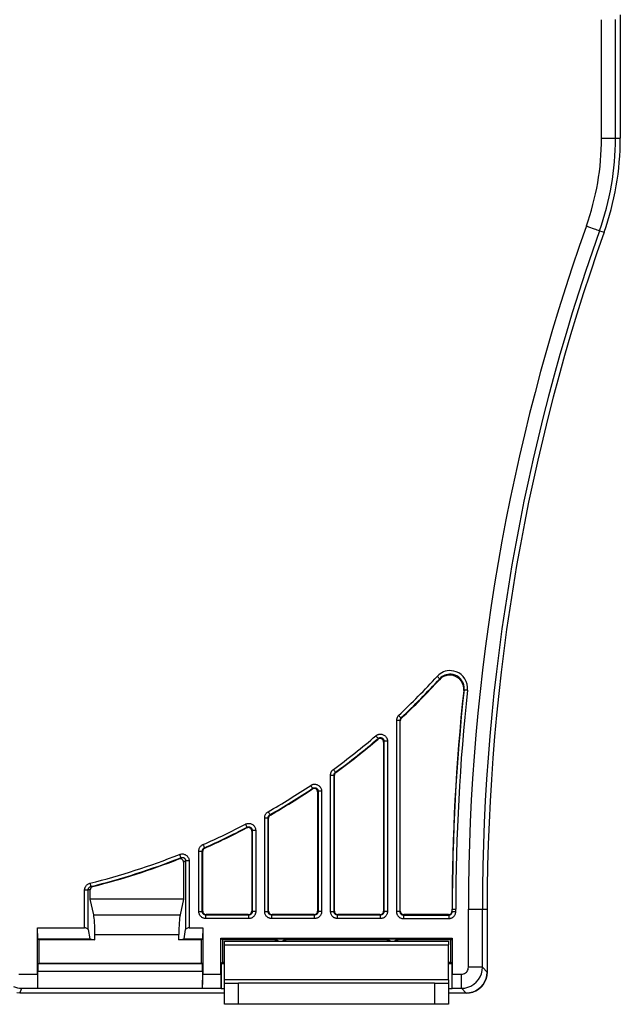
# Model space of a CAD drawing. Header units: inches. Extents: x 0 to 842, y 0 to 595.
# Tile 5 of 7: x 311 to 372, y 385 to 485. Entities that reach past the tile are written whole.
import ezdxf

# ---------------------------------------------------------------- set-up
doc = ezdxf.new("R2010")
doc.units = ezdxf.units.IN
doc.header["$MEASUREMENT"] = 0
doc.layers.add('Capa 1', color=7, linetype='Continuous')

# ---------------------------------------------------------------- blocks, each defined once
blk = doc.blocks.new('block 2')
at = {"layer": 'Capa 1', "color": 250, "lineweight": 25}
for points in [[(372.05, 485.257), (372.05, 472.762)], [(372.05, 485.257), (372.05, 472.762)], [(370.15, 472.762), (370.15, 484.756)], [(371.567, 472.762), (371.567, 484.774)], [(370.15, 472.762), (370.369, 472.762), (370.583, 472.762), (370.787, 472.762), (370.975, 472.762), (371.143, 472.762), (371.288, 472.762), (371.405, 472.762), (371.492, 472.762), (371.546, 472.762), (371.567, 472.762)], [(371.567, 472.762), (372.05, 472.762)], [(368.618, 463.891), (368.825, 463.817), (369.026, 463.746), (369.218, 463.678), (369.395, 463.614), (369.554, 463.558), (369.69, 463.509), (369.8, 463.47), (369.882, 463.44), (369.933, 463.422), (369.953, 463.416)], [(369.953, 463.416), (370.408, 463.253)], [(356.594, 416.957), (356.599, 417.258), (356.558, 417.547), (356.468, 417.828), (356.333, 418.089), (356.154, 418.325), (355.94, 418.529), (355.704, 418.688), (355.454, 418.806), (355.208, 418.878), (354.968, 418.914), (354.744, 418.917), (354.536, 418.894), (354.344, 418.851), (354.165, 418.788), (353.997, 418.71), (353.835, 418.612), (353.678, 418.488), (353.523, 418.341)], [(353.785, 418.102), (353.775, 418.111), (353.748, 418.135), (353.707, 418.173), (353.653, 418.223), (353.59, 418.279), (353.523, 418.341)], [(356.213, 417.148), (356.175, 417.391), (356.093, 417.627), (355.971, 417.845), (355.81, 418.041), (355.616, 418.206), (355.392, 418.334), (355.148, 418.421), (354.894, 418.461), (354.638, 418.455), (354.39, 418.403), (354.156, 418.31), (353.945, 418.176), (353.754, 418.003)], [(356.241, 416.995), (356.246, 417.233), (356.213, 417.467), (356.14, 417.692), (356.033, 417.901), (355.89, 418.091), (355.719, 418.253), (355.529, 418.382), (355.33, 418.474), (355.132, 418.533), (354.94, 418.56), (354.762, 418.563), (354.595, 418.544), (354.441, 418.51), (354.299, 418.46), (354.164, 418.397), (354.035, 418.319), (353.907, 418.22), (353.785, 418.102)], [(353.785, 418.102), (353.78, 418.086), (353.775, 418.07), (353.77, 418.054), (353.764, 418.038), (353.759, 418.02), (353.754, 418.003)], [(356.209, 416.896), (356.213, 417.147)], [(356.241, 416.995), (356.236, 416.979), (356.231, 416.963), (356.225, 416.947), (356.22, 416.93), (356.214, 416.913), (356.209, 416.895)], [(356.241, 416.995), (356.254, 416.994), (356.289, 416.99), (356.345, 416.984), (356.418, 416.976), (356.503, 416.967), (356.594, 416.957)], [(349.625, 414.39), (349.563, 414.324), (349.51, 414.251), (349.466, 414.17), (349.432, 414.08), (349.41, 413.981), (349.4, 413.873)], [(349.867, 414.131), (349.858, 414.141), (349.833, 414.167), (349.794, 414.208), (349.744, 414.262), (349.687, 414.323), (349.625, 414.39)], [(349.4, 413.873), (349.4, 394.553)], [(349.755, 413.873), (349.742, 413.873), (349.706, 413.873), (349.649, 413.873), (349.576, 413.873), (349.491, 413.873), (349.401, 413.873)], [(349.867, 414.131), (349.836, 414.098), (349.809, 414.062), (349.787, 414.021), (349.77, 413.976), (349.759, 413.926), (349.755, 413.873)], [(349.798, 413.854), (349.787, 413.859), (349.776, 413.863), (349.765, 413.868), (349.755, 413.873)], [(349.755, 413.873), (349.755, 394.553)], [(349.91, 414.112), (349.862, 414.056), (349.827, 413.995), (349.806, 413.927), (349.798, 413.854)], [(349.798, 394.597), (349.798, 413.854)], [(349.91, 414.112), (349.867, 414.131)], [(347.325, 412.329), (347.365, 412.361), (347.406, 412.389), (347.448, 412.413), (347.491, 412.435), (347.535, 412.454), (347.582, 412.47), (347.632, 412.483), (347.685, 412.493), (347.742, 412.498), (347.802, 412.5), (347.867, 412.496), (347.933, 412.485), (348.001, 412.467), (348.068, 412.441), (348.134, 412.409), (348.195, 412.371), (348.249, 412.328), (348.297, 412.283), (348.337, 412.238), (348.371, 412.192), (348.399, 412.147), (348.423, 412.103), (348.443, 412.058), (348.46, 412.012), (348.474, 411.964), (348.485, 411.912), (348.492, 411.854), (348.495, 411.791)], [(347.325, 412.329), (347.384, 412.26), (347.439, 412.196), (347.487, 412.141), (347.524, 412.098), (347.547, 412.07), (347.556, 412.06)], [(347.556, 412.06), (347.549, 412.045), (347.542, 412.03), (347.535, 412.015), (347.528, 411.999), (347.52, 411.983), (347.513, 411.966)], [(348.098, 411.697), (348.087, 411.78), (348.061, 411.854), (348.017, 411.921), (347.959, 411.978), (347.891, 412.019), (347.815, 412.043), (347.733, 412.051), (347.652, 412.04), (347.58, 412.012), (347.514, 411.967)], [(347.556, 412.06), (347.576, 412.076), (347.596, 412.09), (347.617, 412.102), (347.639, 412.113), (347.661, 412.122), (347.684, 412.131), (347.709, 412.137), (347.736, 412.142), (347.764, 412.145), (347.794, 412.146), (347.827, 412.143), (347.86, 412.138), (347.894, 412.129), (347.928, 412.117), (347.96, 412.101), (347.991, 412.081), (348.018, 412.06), (348.042, 412.038), (348.062, 412.015), (348.079, 411.992), (348.093, 411.97), (348.105, 411.947), (348.115, 411.925), (348.123, 411.902), (348.13, 411.877), (348.136, 411.852), (348.139, 411.823), (348.141, 411.791)], [(348.141, 411.792), (348.134, 411.776), (348.127, 411.761), (348.12, 411.746), (348.113, 411.729), (348.105, 411.713), (348.098, 411.696)], [(348.098, 411.697), (348.098, 394.597)], [(348.495, 411.792), (348.404, 411.792), (348.32, 411.792), (348.247, 411.792), (348.19, 411.792), (348.154, 411.792), (348.141, 411.792)], [(348.141, 411.792), (348.141, 394.553)], [(348.495, 411.792), (348.495, 394.553)], [(342.739, 408.354), (342.74, 408.399), (342.745, 408.445), (342.753, 408.492), (342.764, 408.54), (342.779, 408.587), (342.796, 408.632), (342.815, 408.673), (342.836, 408.712), (342.86, 408.75), (342.885, 408.785), (342.914, 408.82), (342.947, 408.855), (342.986, 408.891), (343.03, 408.926)], [(342.739, 394.553), (342.739, 408.354)], [(342.739, 408.354), (342.83, 408.354), (342.914, 408.354), (342.988, 408.354), (343.044, 408.354), (343.08, 408.354), (343.093, 408.354)], [(343.03, 408.926), (343.083, 408.853), (343.134, 408.784), (343.176, 408.726), (343.209, 408.68), (343.23, 408.651), (343.239, 408.64)], [(343.093, 408.354), (343.094, 408.376), (343.096, 408.399), (343.1, 408.423), (343.106, 408.447), (343.113, 408.47), (343.122, 408.493), (343.131, 408.514), (343.142, 408.533), (343.154, 408.551), (343.166, 408.569), (343.181, 408.587), (343.197, 408.605), (343.217, 408.623), (343.239, 408.64)], [(343.093, 394.553), (343.093, 408.354)], [(343.137, 408.333), (343.125, 408.337), (343.116, 408.343), (343.104, 408.349), (343.094, 408.354)], [(343.282, 408.618), (343.24, 408.582), (343.204, 408.54), (343.175, 408.493), (343.154, 408.441), (343.141, 408.388), (343.136, 408.332)], [(343.137, 394.597), (343.137, 408.333)], [(343.282, 408.618), (343.239, 408.64)], [(340.73, 407.315), (340.772, 407.341), (340.814, 407.364), (340.857, 407.383), (340.901, 407.399), (340.946, 407.413), (340.994, 407.423), (341.044, 407.431), (341.099, 407.436), (341.154, 407.436), (341.214, 407.43), (341.276, 407.419), (341.341, 407.402), (341.405, 407.377), (341.468, 407.347), (341.529, 407.309), (341.586, 407.265), (341.64, 407.214), (341.687, 407.159), (341.729, 407.1), (341.762, 407.036), (341.792, 406.967), (341.813, 406.895), (341.827, 406.813), (341.834, 406.728)], [(340.73, 407.315), (340.78, 407.24), (340.829, 407.169), (340.868, 407.109), (340.9, 407.062), (340.92, 407.032), (340.927, 407.021)], [(340.928, 407.021), (340.921, 407.008), (340.914, 406.995), (340.907, 406.981), (340.9, 406.968), (340.892, 406.954), (340.885, 406.94)], [(341.436, 406.646), (341.428, 406.723), (341.403, 406.794), (341.362, 406.861), (341.309, 406.918), (341.246, 406.96), (341.176, 406.987), (341.1, 406.999), (341.023, 406.995), (340.952, 406.976), (340.885, 406.94)], [(340.928, 407.021), (340.949, 407.034), (340.97, 407.045), (340.991, 407.055), (341.013, 407.063), (341.036, 407.07), (341.06, 407.075), (341.084, 407.079), (341.112, 407.081), (341.14, 407.081), (341.17, 407.079), (341.201, 407.073), (341.234, 407.064), (341.266, 407.052), (341.298, 407.037), (341.328, 407.018), (341.355, 406.996), (341.383, 406.971), (341.407, 406.943), (341.427, 406.914), (341.445, 406.881), (341.458, 406.847), (341.47, 406.81), (341.477, 406.771), (341.479, 406.728)], [(341.436, 406.646), (341.436, 394.597)], [(341.479, 406.727), (341.472, 406.714), (341.465, 406.701), (341.458, 406.688), (341.451, 406.674), (341.443, 406.66), (341.437, 406.646)], [(341.479, 406.727), (341.479, 394.553)], [(341.834, 406.727), (341.743, 406.727), (341.658, 406.727), (341.585, 406.727), (341.529, 406.727), (341.493, 406.727), (341.48, 406.727)], [(341.834, 406.727), (341.834, 394.553)], [(336.078, 404.035), (336.079, 404.075), (336.082, 404.115), (336.087, 404.155), (336.097, 404.196), (336.107, 404.24), (336.124, 404.285), (336.143, 404.332), (336.167, 404.38), (336.197, 404.428), (336.231, 404.476), (336.272, 404.523), (336.319, 404.568), (336.374, 404.611), (336.435, 404.65)], [(336.432, 404.035), (336.432, 404.055), (336.434, 404.075), (336.437, 404.095), (336.441, 404.116), (336.447, 404.138), (336.454, 404.16), (336.465, 404.183), (336.476, 404.207), (336.491, 404.231), (336.509, 404.255), (336.529, 404.279), (336.553, 404.302), (336.58, 404.323), (336.61, 404.343)], [(336.435, 404.65), (336.479, 404.571), (336.521, 404.498), (336.559, 404.434), (336.585, 404.385), (336.604, 404.354), (336.61, 404.342)], [(336.654, 404.317), (336.603, 404.281), (336.559, 404.238), (336.523, 404.188), (336.497, 404.131), (336.48, 404.072), (336.476, 404.01)], [(336.654, 404.317), (336.611, 404.342)], [(334.135, 403.392), (334.187, 403.417), (334.242, 403.437), (334.301, 403.453), (334.363, 403.465), (334.429, 403.471), (334.499, 403.471), (334.57, 403.464), (334.641, 403.45), (334.711, 403.428), (334.778, 403.398), (334.842, 403.362), (334.902, 403.32), (334.957, 403.272), (335.007, 403.218), (335.051, 403.16), (335.09, 403.095), (335.123, 403.023), (335.149, 402.945), (335.165, 402.858), (335.172, 402.764)], [(334.135, 403.392), (334.177, 403.312), (334.216, 403.236), (334.25, 403.171), (334.276, 403.122), (334.293, 403.089), (334.299, 403.077)], [(336.078, 394.553), (336.078, 404.035)], [(336.078, 404.035), (336.168, 404.035), (336.252, 404.035), (336.327, 404.035), (336.383, 404.035), (336.418, 404.035), (336.432, 404.035)], [(336.432, 394.553), (336.432, 404.035)], [(336.476, 404.01), (336.464, 404.016), (336.454, 404.022), (336.442, 404.029), (336.433, 404.035)], [(336.476, 394.597), (336.476, 404.01)], [(334.299, 403.078), (334.293, 403.066), (334.285, 403.056), (334.278, 403.043), (334.271, 403.031), (334.264, 403.019), (334.256, 403.006)], [(334.775, 402.692), (334.767, 402.764), (334.746, 402.831), (334.712, 402.894), (334.665, 402.948), (334.608, 402.992), (334.544, 403.024), (334.471, 403.042), (334.396, 403.046), (334.325, 403.033), (334.256, 403.006)], [(334.299, 403.078), (334.325, 403.089), (334.354, 403.101), (334.382, 403.108), (334.413, 403.114), (334.446, 403.118), (334.481, 403.118), (334.517, 403.114), (334.552, 403.106), (334.587, 403.097), (334.621, 403.082), (334.653, 403.063), (334.683, 403.042), (334.711, 403.019), (334.735, 402.992), (334.757, 402.961), (334.777, 402.93), (334.793, 402.894), (334.806, 402.854), (334.815, 402.811), (334.818, 402.765)], [(334.818, 402.764), (334.811, 402.752), (334.804, 402.741), (334.797, 402.729), (334.79, 402.717), (334.782, 402.705), (334.775, 402.692)], [(334.775, 402.692), (334.775, 394.596)], [(335.172, 402.764), (335.081, 402.764), (334.997, 402.764), (334.923, 402.764), (334.867, 402.764), (334.831, 402.764), (334.818, 402.764)], [(334.818, 402.764), (334.818, 394.553)], [(335.172, 402.764), (335.172, 394.553)], [(327.466, 400.332), (327.538, 400.356), (327.611, 400.373), (327.684, 400.381), (327.758, 400.382), (327.833, 400.375), (327.906, 400.36), (327.977, 400.338), (328.046, 400.309), (328.111, 400.272), (328.171, 400.228), (328.227, 400.179), (328.277, 400.124), (328.321, 400.064), (328.359, 399.999), (328.391, 399.929), (328.416, 399.852), (328.431, 399.767), (328.438, 399.676)], [(327.466, 400.332), (327.499, 400.248), (327.53, 400.169), (327.557, 400.101), (327.578, 400.049), (327.591, 400.015), (327.596, 400.002)], [(329.417, 400.677), (329.419, 400.742), (329.428, 400.807), (329.443, 400.87), (329.464, 400.932), (329.49, 400.992), (329.521, 401.049), (329.559, 401.103), (329.602, 401.154), (329.649, 401.202), (329.706, 401.248), (329.769, 401.288), (329.839, 401.325)], [(329.417, 394.553), (329.417, 400.677)], [(329.417, 400.677), (329.507, 400.677), (329.591, 400.677), (329.665, 400.677), (329.721, 400.677), (329.757, 400.677), (329.771, 400.677)], [(329.771, 400.677), (329.771, 400.709), (329.776, 400.742), (329.784, 400.773), (329.794, 400.804), (329.808, 400.833), (329.823, 400.863), (329.841, 400.89), (329.863, 400.915), (329.887, 400.939), (329.916, 400.961), (329.946, 400.982), (329.982, 401)], [(329.771, 394.553), (329.771, 400.677)], [(329.814, 400.648), (329.803, 400.655), (329.793, 400.662), (329.782, 400.669), (329.771, 400.676)], [(330.025, 400.973), (329.965, 400.938), (329.914, 400.896), (329.872, 400.841), (329.84, 400.781), (329.82, 400.717), (329.814, 400.648)], [(329.814, 394.597), (329.814, 400.648)], [(329.839, 401.325), (329.876, 401.242), (329.91, 401.164), (329.939, 401.097), (329.962, 401.046), (329.977, 401.013), (329.982, 401.001)], [(330.025, 400.973), (329.982, 401)], [(327.597, 400.002), (327.562, 399.981), (327.527, 399.96), (327.493, 399.938), (327.456, 399.916), (327.418, 399.893), (327.38, 399.87)], [(327.865, 399.542), (327.854, 399.629), (327.824, 399.707), (327.774, 399.778), (327.709, 399.835), (327.632, 399.874), (327.549, 399.893), (327.465, 399.892), (327.38, 399.871)], [(327.597, 400.002), (327.633, 400.015), (327.669, 400.023), (327.707, 400.027), (327.745, 400.028), (327.782, 400.024), (327.818, 400.018), (327.854, 400.006), (327.889, 399.992), (327.921, 399.974), (327.952, 399.952), (327.979, 399.927), (328.005, 399.9), (328.027, 399.87), (328.046, 399.837), (328.062, 399.802), (328.075, 399.764), (328.082, 399.721), (328.084, 399.676)], [(328.085, 399.676), (328.05, 399.655), (328.015, 399.633), (327.979, 399.611), (327.942, 399.589), (327.904, 399.565), (327.865, 399.542)], [(327.865, 399.542), (327.865, 395.802)], [(328.438, 399.676), (328.351, 399.676), (328.27, 399.676), (328.199, 399.676), (328.142, 399.676), (328.103, 399.676), (328.085, 399.676)], [(328.085, 399.676), (328.085, 392.729)], [(328.438, 399.676), (328.438, 392.896)], [(317.867, 396.737), (317.868, 396.782), (317.873, 396.828), (317.88, 396.873), (317.891, 396.918), (317.905, 396.965), (317.924, 397.014), (317.947, 397.063), (317.976, 397.113), (318.01, 397.163), (318.05, 397.212), (318.095, 397.257), (318.146, 397.299), (318.201, 397.338), (318.263, 397.372), (318.332, 397.401), (318.407, 397.425)], [(318.407, 397.425), (318.429, 397.337), (318.449, 397.255), (318.467, 397.184), (318.48, 397.129), (318.489, 397.094), (318.492, 397.081)], [(317.867, 396.737), (317.954, 396.737), (318.035, 396.737), (318.107, 396.737), (318.163, 396.737), (318.202, 396.737), (318.22, 396.737)], [(317.867, 392.896), (317.867, 396.737)], [(318.22, 396.737), (318.221, 396.759), (318.223, 396.782), (318.227, 396.805), (318.232, 396.827), (318.239, 396.851), (318.249, 396.875), (318.261, 396.9), (318.275, 396.925), (318.292, 396.95), (318.312, 396.974), (318.335, 396.997), (318.361, 397.018), (318.388, 397.037), (318.42, 397.054), (318.454, 397.07), (318.492, 397.081)], [(318.44, 396.747), (318.406, 396.746), (318.37, 396.743), (318.334, 396.742), (318.297, 396.74), (318.259, 396.738), (318.22, 396.737)], [(318.22, 392.729), (318.22, 396.737)], [(318.709, 397.09), (318.634, 397.062), (318.57, 397.02), (318.516, 396.965), (318.474, 396.898), (318.449, 396.826), (318.44, 396.746)], [(318.44, 395.802), (318.44, 396.747)], [(318.709, 397.09), (318.675, 397.089), (318.64, 397.087), (318.605, 397.086), (318.568, 397.084), (318.531, 397.082), (318.492, 397.081)], [(318.788, 394.21), (318.44, 395.802)], [(327.865, 395.802), (318.44, 395.802)], [(327.865, 395.802), (327.517, 394.209)], [(330.125, 393.845), (330.082, 393.846), (330.036, 393.851), (329.989, 393.857), (329.939, 393.87), (329.889, 393.886), (329.836, 393.907), (329.783, 393.933), (329.729, 393.966), (329.677, 394.004), (329.627, 394.05), (329.581, 394.1), (329.538, 394.157), (329.501, 394.217), (329.471, 394.281), (329.447, 394.347), (329.43, 394.416), (329.42, 394.483), (329.417, 394.553)], [(329.417, 394.553), (329.507, 394.553), (329.591, 394.553), (329.665, 394.553), (329.721, 394.553), (329.757, 394.553), (329.771, 394.553)], [(329.814, 394.597), (329.771, 394.554)], [(330.125, 394.199), (330.104, 394.199), (330.081, 394.201), (330.057, 394.205), (330.032, 394.211), (330.007, 394.219), (329.98, 394.23), (329.954, 394.243), (329.927, 394.259), (329.901, 394.279), (329.876, 394.301), (329.853, 394.326), (329.832, 394.354), (329.813, 394.385), (329.798, 394.417), (329.786, 394.45), (329.777, 394.484), (329.772, 394.519), (329.771, 394.553)], [(329.814, 394.597), (329.828, 394.502), (329.861, 394.419), (329.918, 394.347), (329.991, 394.29), (330.074, 394.255), (330.168, 394.243)], [(334.42, 394.243), (334.515, 394.255), (334.597, 394.29), (334.67, 394.347), (334.727, 394.419), (334.761, 394.502), (334.774, 394.597)], [(335.172, 394.553), (335.171, 394.51), (335.167, 394.464), (335.159, 394.417), (335.147, 394.368), (335.131, 394.317), (335.11, 394.264), (335.084, 394.211), (335.051, 394.157), (335.012, 394.105), (334.967, 394.055), (334.917, 394.009), (334.861, 393.967), (334.8, 393.93), (334.736, 393.899), (334.67, 393.875), (334.601, 393.858), (334.533, 393.848), (334.464, 393.845)], [(334.818, 394.553), (334.818, 394.532), (334.816, 394.509), (334.812, 394.485), (334.806, 394.46), (334.798, 394.435), (334.787, 394.408), (334.774, 394.382), (334.758, 394.355), (334.738, 394.329), (334.716, 394.304), (334.691, 394.281), (334.663, 394.26), (334.632, 394.241), (334.6, 394.226), (334.567, 394.214), (334.533, 394.206), (334.498, 394.2), (334.464, 394.199)], [(334.775, 394.597), (334.818, 394.554)], [(335.172, 394.553), (335.081, 394.553), (334.997, 394.553), (334.923, 394.553), (334.867, 394.553), (334.831, 394.553), (334.818, 394.553)], [(336.786, 393.845), (336.743, 393.846), (336.698, 393.851), (336.65, 393.857), (336.601, 393.87), (336.55, 393.886), (336.497, 393.907), (336.444, 393.933), (336.39, 393.966), (336.338, 394.004), (336.288, 394.05), (336.242, 394.1), (336.2, 394.157), (336.163, 394.217), (336.132, 394.281), (336.108, 394.347), (336.091, 394.416), (336.081, 394.483), (336.078, 394.553)], [(336.078, 394.553), (336.168, 394.553), (336.252, 394.553), (336.327, 394.553), (336.383, 394.553), (336.418, 394.553), (336.432, 394.553)], [(336.786, 394.199), (336.765, 394.199), (336.742, 394.201), (336.718, 394.205), (336.694, 394.211), (336.668, 394.219), (336.642, 394.23), (336.615, 394.243), (336.588, 394.259), (336.562, 394.279), (336.537, 394.301), (336.514, 394.326), (336.493, 394.354), (336.474, 394.385), (336.459, 394.417), (336.447, 394.45), (336.439, 394.484), (336.433, 394.519), (336.432, 394.553)], [(336.476, 394.597), (336.433, 394.554)], [(336.476, 394.597), (336.488, 394.502), (336.522, 394.419), (336.58, 394.347), (336.652, 394.29), (336.735, 394.255), (336.83, 394.243)], [(341.082, 394.243), (341.176, 394.255), (341.259, 394.29), (341.332, 394.347), (341.389, 394.419), (341.423, 394.502), (341.436, 394.597)], [(341.834, 394.553), (341.833, 394.51), (341.828, 394.464), (341.821, 394.417), (341.809, 394.368), (341.793, 394.317), (341.772, 394.264), (341.746, 394.211), (341.713, 394.157), (341.674, 394.105), (341.629, 394.055), (341.579, 394.009), (341.522, 393.967), (341.462, 393.93), (341.398, 393.899), (341.332, 393.875), (341.263, 393.858), (341.194, 393.848), (341.125, 393.845)], [(341.479, 394.553), (341.479, 394.532), (341.477, 394.509), (341.474, 394.485), (341.467, 394.46), (341.459, 394.435), (341.448, 394.408), (341.436, 394.382), (341.418, 394.355), (341.399, 394.329), (341.377, 394.304), (341.353, 394.281), (341.323, 394.26), (341.293, 394.241), (341.261, 394.226), (341.229, 394.214), (341.194, 394.206), (341.159, 394.2), (341.125, 394.199)], [(341.436, 394.597), (341.479, 394.554)], [(341.834, 394.553), (341.743, 394.553), (341.658, 394.553), (341.585, 394.553), (341.529, 394.553), (341.493, 394.553), (341.48, 394.553)], [(342.739, 394.553), (342.83, 394.553), (342.914, 394.553), (342.988, 394.553), (343.044, 394.553), (343.08, 394.553), (343.093, 394.553)], [(343.448, 393.845), (343.405, 393.846), (343.359, 393.851), (343.312, 393.857), (343.262, 393.87), (343.212, 393.886), (343.159, 393.907), (343.105, 393.933), (343.052, 393.966), (343, 394.004), (342.95, 394.05), (342.904, 394.1), (342.861, 394.157), (342.825, 394.217), (342.793, 394.281), (342.77, 394.347), (342.753, 394.416), (342.743, 394.483), (342.74, 394.553)], [(343.137, 394.597), (343.094, 394.554)], [(343.448, 394.199), (343.427, 394.199), (343.404, 394.201), (343.38, 394.205), (343.354, 394.211), (343.33, 394.219), (343.303, 394.23), (343.277, 394.243), (343.25, 394.259), (343.224, 394.279), (343.199, 394.301), (343.176, 394.326), (343.155, 394.354), (343.136, 394.385), (343.121, 394.417), (343.109, 394.45), (343.1, 394.484), (343.095, 394.519), (343.094, 394.553)], [(343.137, 394.597), (343.151, 394.502), (343.185, 394.419), (343.241, 394.347), (343.313, 394.29), (343.396, 394.255), (343.491, 394.243)], [(347.743, 394.243), (347.838, 394.255), (347.92, 394.29), (347.993, 394.347), (348.05, 394.419), (348.084, 394.502), (348.097, 394.597)], [(348.495, 394.553), (348.494, 394.51), (348.49, 394.464), (348.482, 394.417), (348.471, 394.368), (348.454, 394.317), (348.433, 394.264), (348.407, 394.211), (348.374, 394.157), (348.335, 394.105), (348.29, 394.055), (348.24, 394.009), (348.184, 393.967), (348.123, 393.93), (348.059, 393.899), (347.993, 393.875), (347.924, 393.858), (347.856, 393.848), (347.787, 393.845)], [(348.141, 394.553), (348.14, 394.532), (348.138, 394.509), (348.134, 394.485), (348.128, 394.46), (348.12, 394.435), (348.11, 394.408), (348.097, 394.382), (348.08, 394.355), (348.061, 394.329), (348.038, 394.304), (348.013, 394.281), (347.985, 394.26), (347.955, 394.241), (347.923, 394.226), (347.89, 394.214), (347.855, 394.206), (347.821, 394.2), (347.787, 394.199)], [(348.098, 394.597), (348.141, 394.554)], [(348.495, 394.553), (348.404, 394.553), (348.32, 394.553), (348.247, 394.553), (348.19, 394.553), (348.154, 394.553), (348.141, 394.553)], [(349.4, 394.553), (349.401, 394.509), (349.406, 394.465), (349.412, 394.423), (349.421, 394.381), (349.433, 394.34), (349.448, 394.298), (349.465, 394.256), (349.487, 394.214), (349.512, 394.171), (349.542, 394.129), (349.576, 394.086), (349.616, 394.044), (349.662, 394.004), (349.712, 393.967), (349.766, 393.933), (349.825, 393.904), (349.888, 393.88), (349.956, 393.861), (350.03, 393.849), (350.109, 393.845)], [(349.755, 394.553), (349.742, 394.553), (349.706, 394.553), (349.649, 394.553), (349.576, 394.553), (349.491, 394.553), (349.401, 394.553)], [(349.798, 394.597), (349.755, 394.554)], [(349.755, 394.553), (349.755, 394.531), (349.758, 394.509), (349.761, 394.488), (349.766, 394.467), (349.772, 394.447), (349.779, 394.426), (349.788, 394.405), (349.798, 394.384), (349.811, 394.362), (349.826, 394.341), (349.843, 394.319), (349.863, 394.299), (349.885, 394.279), (349.911, 394.26), (349.938, 394.243), (349.967, 394.229), (349.999, 394.217), (350.033, 394.207), (350.07, 394.201), (350.109, 394.199)], [(349.798, 394.597), (349.812, 394.502), (349.845, 394.419), (349.902, 394.347), (349.975, 394.29), (350.058, 394.255), (350.152, 394.243)], [(354.676, 394.243), (354.771, 394.255), (354.853, 394.29), (354.926, 394.347), (354.983, 394.419), (355.017, 394.502), (355.025, 394.557)], [(354.698, 393.845), (354.744, 393.846), (354.789, 393.851), (354.832, 393.857), (354.873, 393.867), (354.915, 393.878), (354.955, 393.893), (354.996, 393.911), (355.037, 393.931), (355.078, 393.956), (355.12, 393.983), (355.161, 394.017), (355.202, 394.055), (355.241, 394.098), (355.279, 394.146), (355.312, 394.201), (355.343, 394.26), (355.369, 394.325), (355.389, 394.395), (355.401, 394.471), (355.407, 394.554)], [(354.698, 394.199), (354.721, 394.199), (354.743, 394.202), (354.765, 394.205), (354.786, 394.21), (354.806, 394.216), (354.827, 394.223), (354.847, 394.232), (354.868, 394.242), (354.888, 394.254), (354.909, 394.268), (354.93, 394.285), (354.95, 394.304), (354.97, 394.325), (354.989, 394.35), (355.006, 394.377), (355.021, 394.407), (355.033, 394.439), (355.043, 394.474), (355.05, 394.512), (355.052, 394.553)], [(355.025, 394.557), (355.031, 394.597)], [(355.052, 394.554), (355.052, 394.81)], [(355.052, 394.81), (355.065, 394.81), (355.1, 394.81), (355.157, 394.81), (355.23, 394.81), (355.315, 394.81), (355.406, 394.81)], [(355.052, 394.554), (355.065, 394.554), (355.1, 394.554), (355.157, 394.554), (355.23, 394.554), (355.315, 394.554), (355.406, 394.554)], [(355.407, 394.554), (355.407, 394.81)], [(356.686, 394.81), (356.904, 394.81), (357.12, 394.81), (357.322, 394.81), (357.51, 394.81), (357.68, 394.81), (357.823, 394.81), (357.94, 394.81), (358.027, 394.81), (358.082, 394.81), (358.103, 394.81)], [(356.686, 388.914), (356.686, 394.81)], [(358.103, 394.81), (358.586, 394.81)], [(358.103, 388.914), (358.103, 394.81)], [(358.586, 394.81), (358.586, 388.431)], [(358.586, 394.81), (358.586, 388.431)], [(318.788, 394.21), (327.517, 394.21)], [(318.905, 392.236), (318.903, 392.554), (318.896, 392.859), (318.887, 393.153), (318.873, 393.426), (318.855, 393.674), (318.836, 393.891), (318.812, 394.069), (318.788, 394.21)], [(327.517, 394.21), (327.492, 394.069), (327.47, 393.891), (327.449, 393.675), (327.432, 393.427), (327.418, 393.153), (327.408, 392.859), (327.402, 392.554), (327.4, 392.236)], [(330.168, 394.243), (330.125, 394.199)], [(330.125, 393.845), (330.125, 393.936), (330.125, 394.02), (330.125, 394.094), (330.125, 394.149), (330.125, 394.186), (330.125, 394.199)], [(334.464, 394.199), (330.125, 394.199)], [(334.464, 393.845), (330.125, 393.845)], [(334.42, 394.243), (330.168, 394.243)], [(334.42, 394.243), (334.463, 394.199)], [(334.464, 393.845), (334.464, 393.936), (334.464, 394.02), (334.464, 394.094), (334.464, 394.149), (334.464, 394.186), (334.464, 394.199)], [(336.786, 393.845), (336.786, 393.936), (336.786, 394.02), (336.786, 394.094), (336.786, 394.149), (336.786, 394.186), (336.786, 394.199)], [(341.125, 394.199), (336.786, 394.199)], [(341.125, 393.845), (336.786, 393.845)], [(336.83, 394.243), (336.787, 394.199)], [(341.082, 394.243), (336.83, 394.243)], [(341.082, 394.243), (341.125, 394.199)], [(341.125, 393.845), (341.125, 393.936), (341.125, 394.02), (341.125, 394.094), (341.125, 394.149), (341.125, 394.186), (341.125, 394.199)], [(343.491, 394.243), (343.448, 394.199)], [(343.448, 393.845), (343.448, 393.936), (343.448, 394.02), (343.448, 394.094), (343.448, 394.149), (343.448, 394.186), (343.448, 394.199)], [(347.787, 394.199), (343.448, 394.199)], [(347.787, 393.845), (343.448, 393.845)], [(347.743, 394.243), (343.491, 394.243)], [(347.743, 394.243), (347.786, 394.199)], [(347.787, 393.845), (347.787, 393.936), (347.787, 394.02), (347.787, 394.094), (347.787, 394.149), (347.787, 394.186), (347.787, 394.199)], [(350.152, 394.243), (350.109, 394.199)], [(350.109, 394.199), (350.109, 394.185), (350.109, 394.149), (350.109, 394.093), (350.109, 394.02), (350.109, 393.935), (350.109, 393.845)], [(350.109, 394.199), (354.697, 394.199)], [(350.109, 393.845), (354.697, 393.845)], [(354.676, 394.243), (350.152, 394.243)], [(354.698, 394.199), (354.677, 394.242)], [(354.698, 394.199), (354.698, 394.185), (354.698, 394.149), (354.698, 394.093), (354.698, 394.02), (354.698, 393.935), (354.698, 393.845)], [(313.126, 391.796), (313.089, 392.896)], [(313.089, 388.206), (313.089, 392.896)], [(313.089, 392.896), (317.867, 392.896)], [(318.22, 392.729), (318.198, 392.777), (318.158, 392.818), (318.099, 392.852), (318.028, 392.876), (317.951, 392.892), (317.867, 392.896)], [(318.22, 392.729), (318.378, 391.796)], [(327.927, 391.796), (328.085, 392.729)], [(328.438, 392.896), (328.354, 392.891), (328.277, 392.876), (328.206, 392.851), (328.147, 392.817), (328.107, 392.777), (328.085, 392.729)], [(328.438, 392.896), (329.814, 392.896)], [(329.814, 392.896), (329.777, 391.796)], [(329.814, 392.896), (329.814, 388.205)], [(313.231, 391.691), (313.126, 391.796)], [(313.126, 391.796), (318.377, 391.796)], [(318.905, 391.691), (313.231, 391.691)], [(313.231, 391.691), (313.231, 389.34)], [(318.378, 391.796), (318.905, 391.691)], [(318.905, 391.691), (318.905, 392.236)], [(318.905, 392.236), (327.401, 392.236)], [(327.4, 391.691), (327.4, 392.236)], [(327.4, 391.691), (327.927, 391.796)], [(329.672, 391.691), (327.4, 391.691)], [(327.927, 391.796), (329.777, 391.796)], [(329.777, 391.796), (329.672, 391.691)], [(329.672, 389.34), (329.672, 391.691)], [(331.798, 391.691), (331.643, 391.845)], [(331.644, 391.846), (355.056, 391.846)], [(331.644, 388.206), (331.644, 391.845)], [(337.113, 391.691), (331.798, 391.691)], [(331.798, 391.691), (331.798, 389.423)], [(337.113, 391.691), (337.141, 391.791)], [(337.113, 391.691), (337.34, 391.549)], [(337.142, 391.79), (337.513, 391.55)], [(337.142, 391.79), (338.219, 391.79)], [(337.848, 391.55), (338.219, 391.79)], [(338.021, 391.55), (338.248, 391.692)], [(338.247, 391.691), (338.219, 391.791)], [(348.452, 391.691), (338.247, 391.691)], [(348.452, 391.691), (348.48, 391.791)], [(348.452, 391.691), (348.679, 391.549)], [(348.48, 391.79), (348.852, 391.55)], [(348.48, 391.79), (349.558, 391.79)], [(349.187, 391.55), (349.558, 391.79)], [(349.359, 391.55), (349.586, 391.692)], [(349.586, 391.691), (349.557, 391.791)], [(354.901, 391.691), (349.586, 391.691)], [(355.055, 391.846), (354.901, 391.691)], [(354.901, 389.424), (354.901, 391.692)], [(355.055, 391.846), (355.055, 388.206)], [(331.798, 389.424), (331.662, 389.288)], [(331.798, 389.424), (332.01, 389.424)], [(354.688, 389.424), (354.901, 389.424)], [(354.901, 389.424), (355.037, 389.288)], [(313.126, 389.288), (313.231, 389.34)], [(313.126, 389.288), (313.126, 388.477)], [(313.126, 389.288), (329.777, 389.288)], [(329.777, 388.477), (313.126, 388.477)], [(313.139, 386.763), (313.126, 388.476)], [(313.231, 389.34), (329.672, 389.34)], [(329.777, 389.288), (329.672, 389.34)], [(329.777, 388.477), (329.765, 386.763)], [(329.777, 388.477), (329.777, 389.288)], [(331.662, 389.288), (331.662, 386.775)], [(331.662, 389.288), (332.011, 389.288)], [(354.688, 389.288), (355.037, 389.288)], [(355.037, 386.775), (355.037, 389.287)], [(355.977, 386.789), (356.31, 386.814), (356.634, 386.893), (356.942, 387.02), (357.227, 387.194), (357.48, 387.411), (357.697, 387.665), (357.871, 387.949), (357.998, 388.257), (358.077, 388.582), (358.103, 388.914)], [(355.977, 388.206), (356.089, 388.214), (356.196, 388.24), (356.299, 388.282), (356.394, 388.34), (356.478, 388.414), (356.55, 388.498), (356.608, 388.592), (356.651, 388.694), (356.677, 388.801), (356.685, 388.914)], [(356.46, 386.306), (356.796, 386.333), (357.117, 386.41), (357.425, 386.538), (357.71, 386.711), (357.963, 386.929), (358.18, 387.182), (358.354, 387.466), (358.481, 387.774), (358.559, 388.095), (358.586, 388.431)], [(358.103, 388.914), (358.082, 388.914), (358.027, 388.914), (357.94, 388.914), (357.824, 388.914), (357.679, 388.914), (357.511, 388.914), (357.323, 388.914), (357.119, 388.914), (356.905, 388.914), (356.686, 388.914)], [(358.586, 388.431), (358.103, 388.914)], [(358.586, 388.431), (358.559, 388.095)], [(311.202, 388.206), (313.089, 388.206)], [(313.089, 388.206), (313.089, 387.983), (313.09, 387.771), (313.091, 387.568), (313.093, 387.38), (313.096, 387.212), (313.099, 387.067), (313.102, 386.95), (313.106, 386.863), (313.109, 386.81), (313.113, 386.789)], [(329.79, 386.789), (329.794, 386.81), (329.798, 386.863), (329.801, 386.95), (329.805, 387.067), (329.808, 387.212), (329.81, 387.38), (329.812, 387.568), (329.813, 387.771), (329.814, 387.983), (329.814, 388.206)], [(329.814, 388.206), (331.644, 388.206)], [(331.644, 388.206), (331.644, 387.983), (331.645, 387.771), (331.645, 387.568), (331.646, 387.38), (331.647, 387.212), (331.648, 387.067), (331.65, 386.95), (331.651, 386.863), (331.653, 386.81), (331.655, 386.789)], [(355.043, 386.789), (355.045, 386.81), (355.047, 386.863), (355.049, 386.95), (355.05, 387.067), (355.052, 387.212), (355.053, 387.38), (355.054, 387.568), (355.055, 387.771), (355.055, 387.983), (355.055, 388.206)], [(355.055, 388.206), (355.977, 388.206)], [(355.977, 386.789), (355.977, 386.81), (355.977, 386.863), (355.977, 386.95), (355.977, 387.067), (355.977, 387.211), (355.977, 387.38), (355.977, 387.568), (355.977, 387.771), (355.977, 387.986), (355.977, 388.206)], [(358.559, 388.095), (358.481, 387.774), (358.354, 387.467), (358.18, 387.182), (357.962, 386.928), (357.709, 386.711), (357.424, 386.538), (357.118, 386.41), (356.796, 386.333)], [(310.678, 386.968), (310.868, 386.895), (311.07, 386.84), (311.281, 386.803), (311.501, 386.788)], [(311.297, 386.306), (311.502, 386.789)], [(311.502, 386.789), (313.113, 386.789)], [(313.139, 386.763), (313.114, 386.788)], [(329.765, 386.763), (313.139, 386.763)], [(329.79, 386.789), (329.765, 386.763)], [(329.79, 386.789), (331.656, 386.789)], [(331.656, 386.789), (331.662, 386.775)], [(331.662, 386.775), (332.011, 386.775)], [(354.688, 386.775), (355.037, 386.775)], [(355.043, 386.789), (355.037, 386.775)], [(355.043, 386.789), (355.977, 386.789)], [(356.46, 386.306), (355.977, 386.789)], [(311.297, 386.306), (311.011, 386.326)], [(332.011, 386.306), (311.298, 386.306)], [(332.011, 386.306), (311.298, 386.306)], [(356.46, 386.306), (354.688, 386.306)], [(356.46, 386.306), (354.688, 386.306)], [(356.796, 386.333), (356.46, 386.306)]]:
    blk.add_lwpolyline(points, dxfattribs=at)
for points in [[(368.618, 463.891), (369.632, 466.738), (370.15, 469.739), (370.15, 472.763)], [(369.953, 463.416), (371.021, 466.416), (371.567, 469.577), (371.567, 472.762)], [(370.408, 463.253), (371.495, 466.305), (372.051, 469.522), (372.051, 472.762)], [(370.408, 463.253), (371.495, 466.305), (372.051, 469.522), (372.051, 472.762)], [(368.618, 463.891), (360.722, 441.714), (356.685, 418.349), (356.685, 394.81)], [(369.953, 463.416), (362.111, 441.393), (358.103, 418.188), (358.103, 394.81)], [(370.408, 463.253), (362.584, 441.282), (358.586, 418.132), (358.586, 394.809)], [(370.408, 463.253), (362.584, 441.282), (358.586, 418.132), (358.586, 394.809)], [(349.625, 414.39), (350.976, 415.655), (352.276, 416.973), (353.523, 418.341)], [(349.867, 414.131), (351.224, 415.402), (352.532, 416.727), (353.785, 418.102)], [(349.91, 414.112), (351.241, 415.359), (352.523, 416.657), (353.754, 418.003)], [(356.209, 416.896), (355.424, 409.56), (355.031, 402.188), (355.031, 394.81)], [(356.241, 416.995), (355.449, 409.626), (355.052, 402.221), (355.052, 394.809)], [(356.594, 416.957), (355.803, 409.601), (355.407, 402.208), (355.407, 394.81)], [(343.03, 408.926), (344.506, 410.004), (345.938, 411.139), (347.325, 412.329)], [(343.239, 408.641), (344.722, 409.724), (346.162, 410.864), (347.556, 412.06)], [(343.282, 408.618), (344.734, 409.68), (346.145, 410.797), (347.513, 411.966)], [(336.435, 404.65), (337.897, 405.487), (339.331, 406.376), (340.73, 407.315)], [(336.61, 404.343), (338.081, 405.184), (339.521, 406.077), (340.927, 407.021)], [(336.654, 404.317), (338.094, 405.142), (339.506, 406.016), (340.885, 406.94)], [(329.839, 401.325), (331.294, 401.965), (332.727, 402.655), (334.135, 403.391)], [(329.982, 401.001), (331.444, 401.644), (332.884, 402.337), (334.299, 403.078)], [(330.025, 400.973), (331.458, 401.604), (332.869, 402.281), (334.256, 403.006)], [(318.407, 397.425), (321.489, 398.189), (324.515, 399.16), (327.466, 400.332)], [(318.492, 397.081), (321.589, 397.849), (324.631, 398.825), (327.596, 400.002)], [(318.709, 397.09), (321.656, 397.83), (324.553, 398.758), (327.38, 399.87)]]:
    blk.add_open_spline(points, degree=3, dxfattribs=at)

msp = doc.modelspace()

# ---------------------------------------------------------------- linework, layer by layer
at = {"layer": 'Capa 1', "color": 250, "lineweight": 25}
for points in [[(332.011, 391.55), (354.688, 391.55)], [(332.011, 391.195), (332.011, 391.549)], [(354.688, 391.55), (354.688, 391.196)], [(332.011, 387.652), (332.011, 391.195)], [(332.011, 391.195), (354.688, 391.195)], [(354.688, 387.652), (354.688, 391.195)], [(332.011, 387.298), (332.011, 387.652)], [(354.688, 387.652), (332.011, 387.652)], [(354.688, 387.652), (354.688, 387.298)], [(332.011, 387.298), (333.428, 387.298)], [(332.011, 385.171), (332.011, 387.297)], [(353.271, 387.298), (333.428, 387.298)], [(333.428, 385.171), (333.428, 387.297)], [(353.271, 387.298), (354.688, 387.298)], [(353.271, 387.298), (353.271, 385.172)], [(354.688, 387.298), (354.688, 385.172)], [(333.428, 385.171), (332.011, 385.171)], [(353.271, 385.171), (333.428, 385.171)], [(354.688, 385.171), (353.271, 385.171)]]:
    msp.add_lwpolyline(points, dxfattribs=at)

# ---------------------------------------------------------------- block references
at = {"layer": 'Capa 1'}
msp.add_blockref('block 2', (0, 0), dxfattribs=at)

doc.saveas('drawing.dxf')
